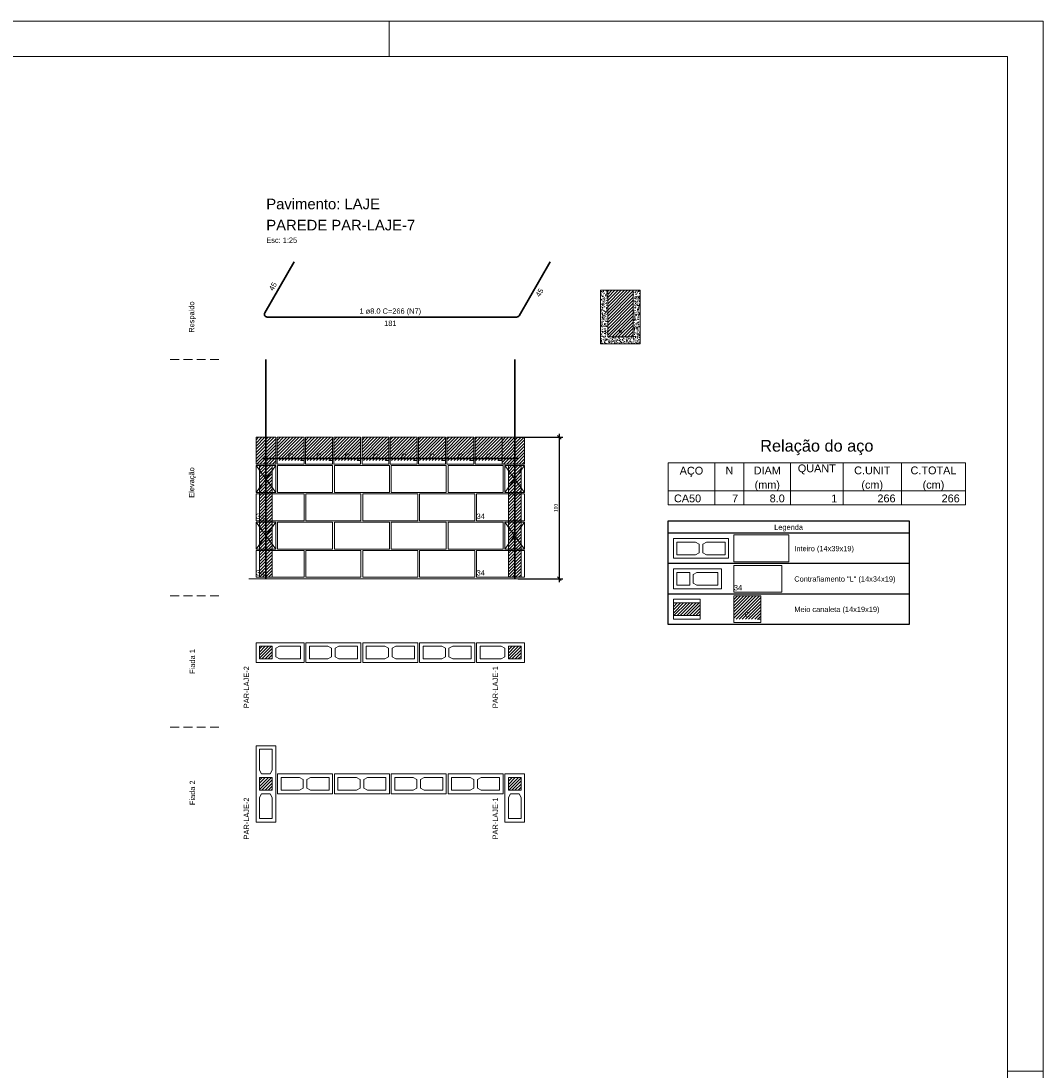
# Model space of a CAD drawing. Header units: millimetres. Extents: x 337 to 624, y -381 to -65.
# Tile 132 of 138: x 497 to 526, y -95 to -65. Entities that reach past the tile are written whole.
import ezdxf

# ---------------------------------------------------------------- set-up
doc = ezdxf.new("R2010")
doc.units = ezdxf.units.MM
doc.header["$MEASUREMENT"] = 0
doc.linetypes.add('Dashed2', pattern=[0.375, 0.25, -0.125])
doc.linetypes.add('DOT', pattern=[6.35, 0, -6.35])
doc.layers.get('0').update_dxf_attribs({"lineweight": 5})
for name, color, linetype, lineweight in [('Armadura', 7, 'Continuous', 30), ('Armaduras em corte', 14, 'Continuous', 0), ('Cotas', 7, 'Continuous', 5), ('Descrição da armadura', 7, 'Continuous', 5), ('DI-Tabelas', 7, 'Continuous', 25), ('PA-Ajustes', 8, 'Continuous', 5), ('PA-Graute', 8, 'Continuous', 0), ('PA-Piso', 7, 'Continuous', 20), ('PE-Contrafiamento L', 1, 'Continuous', 13), ('PE-Contrafiamento T', 1, 'Continuous', 5), ('PE-Inteiro', 7, 'Continuous', 5), ('PE-Meio canaleta', 5, 'Continuous', 5), ('PE-Paredes', 1, 'Continuous', 5), ('PRANCHA 01', 7, 'Continuous', 20), ('Relação do aço', 7, 'Continuous', 0), ('Textos armaduras', 7, 'Continuous', 5)]:
    doc.layers.add(name, color=color, linetype=linetype, lineweight=lineweight)
doc.styles.add('Arial', font='arial.ttf')
doc.dimstyles.new('UM_25.000000', dxfattribs={"dimtxt": 0.18, "dimasz": 0.1, "dimexe": 0.1, "dimexo": 0.2, "dimgap": 0, "dimtad": 1, "dimtih": 1, "dimtoh": 1, "dimdec": 1, "dimlfac": 25, "dimzin": 0, "dimdsep": 46, "dimtxsty": 'Standard', "dimcen": 0.09, "dimdle": 0.1, "dimadec": 1, "dimazin": 2, "dimtfac": 1, "dimtdec": 4, "dimtofl": 0, "dimtmove": 0, "dimatfit": 3, "dimfxl": 1, "dimtolj": 1, "dimarcsym": 0})
pattern_1 = [(45, (528.43085, -228.661735), (-0.044194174, 0.044194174), [])]

# ---------------------------------------------------------------- blocks, each defined once
blk = doc.blocks.new('_Oblique')
at = {"color": 0, "linetype": 'ByBlock', "lineweight": -2}
blk.add_line((-0.5, -0.5), (0.5, 0.5), dxfattribs=at)
blk = doc.blocks.new('*D445')
at = {"layer": 'Cotas', "color": 0, "lineweight": -2, "transparency": 16777216}
for p, q in [((510.906, -76.843), (512.171, -76.843)), ((512.071, -80.943), (512.071, -76.743)), ((510.906, -80.843), (512.171, -80.843))]:
    blk.add_line(p, q, dxfattribs=at)
at = {"layer": 'Defpoints', "color": 0, "transparency": 16777216}
for p in [(510.806, -76.843), (512.071, -76.843), (510.806, -80.843)]:
    blk.add_point(p, dxfattribs=at)
at = {"layer": 'Cotas', "color": 0, "lineweight": -2, "transparency": 16777216, "xscale": 0.1, "yscale": 0.1, "zscale": 0.1}
for p, rotation in [((512.071, -76.843), 90), ((512.071, -80.843), 270)]:
    blk.add_blockref('_Oblique', p, dxfattribs=dict(at, rotation=rotation))
at = {"layer": 'Cotas', "transparency": 16777216, "insert": (511.971, -78.843), "char_height": 0.1, "attachment_point": 5, "rotation": 90, "style": 'Arial'}
blk.add_mtext('\\A1;100', dxfattribs=at)

msp = doc.modelspace()

# ---------------------------------------------------------------- hatches: boundary and pattern name
at = {"layer": 'Armaduras em corte', "linetype": 'Continuous'}
msp.add_hatch(color=14, dxfattribs=at).paths.add_polyline_path([(513.8283, -73.8514), (513.8281, -73.8486), (513.8278, -73.8459), (513.8272, -73.8431), (513.8263, -73.8405), (513.8253, -73.8379), (513.824, -73.8354), (513.8225, -73.8331), (513.8208, -73.8308), (513.8189, -73.8288), (513.8168, -73.8269), (513.8146, -73.8252), (513.8123, -73.8237), (513.8098, -73.8224), (513.8072, -73.8213), (513.8045, -73.8205), (513.8018, -73.8199), (513.799, -73.8195), (513.7963, -73.8194), (513.7935, -73.8195), (513.7907, -73.8199), (513.788, -73.8205), (513.7853, -73.8213), (513.7827, -73.8224), (513.7803, -73.8237), (513.7779, -73.8252), (513.7757, -73.8269), (513.7736, -73.8288), (513.7717, -73.8308), (513.77, -73.8331), (513.7685, -73.8354), (513.7672, -73.8379), (513.7662, -73.8405), (513.7653, -73.8431), (513.7647, -73.8459), (513.7644, -73.8486), (513.7643, -73.8514), (513.7644, -73.8542), (513.7647, -73.857), (513.7653, -73.8597), (513.7662, -73.8624), (513.7672, -73.8649), (513.7685, -73.8674), (513.77, -73.8698), (513.7717, -73.872), (513.7736, -73.874), (513.7757, -73.8759), (513.7779, -73.8776), (513.7803, -73.8791), (513.7827, -73.8804), (513.7853, -73.8815), (513.788, -73.8823), (513.7907, -73.8829), (513.7935, -73.8833), (513.7963, -73.8834), (513.799, -73.8833), (513.8018, -73.8829), (513.8045, -73.8823), (513.8072, -73.8815), (513.8098, -73.8804), (513.8123, -73.8791), (513.8146, -73.8776), (513.8168, -73.8759), (513.8189, -73.874), (513.8208, -73.872), (513.8225, -73.8698), (513.824, -73.8674), (513.8253, -73.8649), (513.8263, -73.8624), (513.8272, -73.8597), (513.8278, -73.857), (513.8281, -73.8542)])
at = {"layer": 'PA-Ajustes', "linetype": 'Continuous'}
h = msp.add_hatch(dxfattribs=at)
h.set_pattern_fill('ANSI31', color=8, scale=0.5, style=0)
h.set_pattern_definition(pattern_1)
h.paths.add_polyline_path([(503.4863, -76.8434), (504.0463, -76.8434), (504.0463, -77.6034), (503.4863, -77.6034)])
h = msp.add_hatch(dxfattribs=at)
h.set_pattern_fill('ANSI31', color=8, scale=0.5, style=0)
h.set_pattern_definition(pattern_1)
h.paths.add_polyline_path([(510.4463, -76.8434), (510.4463, -77.6034), (511.0863, -77.6034), (511.0863, -76.8434)])
at = {"layer": 'PA-Graute', "linetype": 'Continuous'}
h = msp.add_hatch(dxfattribs=at)
h.set_pattern_fill('ANSI31', color=8, scale=0.5, style=0)
h.set_pattern_definition(pattern_1)
h.paths.add_polyline_path([(513.4363, -74.0034), (514.1563, -74.0034), (514.1563, -72.6834), (513.4363, -72.6834)])
h = msp.add_hatch(dxfattribs=at)
h.set_pattern_fill('ANSI31', color=8, scale=0.5, style=0)
h.set_pattern_definition(pattern_1)
h.paths.add_polyline_path([(504.0863, -76.8434), (504.8463, -76.8434), (504.8463, -77.5034), (504.0863, -77.5034)])
h = msp.add_hatch(dxfattribs=at)
h.set_pattern_fill('ANSI31', color=8, scale=0.5, style=0)
h.set_pattern_definition(pattern_1)
h.paths.add_polyline_path([(504.8863, -76.8434), (505.6463, -76.8434), (505.6463, -77.5034), (504.8863, -77.5034)])
h = msp.add_hatch(dxfattribs=at)
h.set_pattern_fill('ANSI31', color=8, scale=0.5, style=0)
h.set_pattern_definition(pattern_1)
h.paths.add_polyline_path([(505.6863, -76.8434), (506.4463, -76.8434), (506.4463, -77.5034), (505.6863, -77.5034)])
h = msp.add_hatch(dxfattribs=at)
h.set_pattern_fill('ANSI31', color=8, scale=0.5, style=0)
h.set_pattern_definition(pattern_1)
h.paths.add_polyline_path([(506.4863, -76.8434), (507.2463, -76.8434), (507.2463, -77.5034), (506.4863, -77.5034)])
h = msp.add_hatch(dxfattribs=at)
h.set_pattern_fill('ANSI31', color=8, scale=0.5, style=0)
h.set_pattern_definition(pattern_1)
h.paths.add_polyline_path([(507.2863, -76.8434), (508.0463, -76.8434), (508.0463, -77.5034), (507.2863, -77.5034)])
h = msp.add_hatch(dxfattribs=at)
h.set_pattern_fill('ANSI31', color=8, scale=0.5, style=0)
h.set_pattern_definition(pattern_1)
h.paths.add_polyline_path([(508.0863, -76.8434), (508.8463, -76.8434), (508.8463, -77.5034), (508.0863, -77.5034)])
h = msp.add_hatch(dxfattribs=at)
h.set_pattern_fill('ANSI31', color=8, scale=0.5, style=0)
h.set_pattern_definition(pattern_1)
h.paths.add_polyline_path([(508.8863, -76.8434), (509.6463, -76.8434), (509.6463, -77.5034), (508.8863, -77.5034)])
h = msp.add_hatch(dxfattribs=at)
h.set_pattern_fill('ANSI31', color=8, scale=0.5, style=0)
h.set_pattern_definition(pattern_1)
h.paths.add_polyline_path([(509.6863, -76.8434), (510.4463, -76.8434), (510.4463, -77.5034), (509.6863, -77.5034)])
h = msp.add_hatch(dxfattribs=at)
h.set_pattern_fill('ANSI31', color=8, scale=0.5, style=0)
h.set_pattern_definition(pattern_1)
h.paths.add_polyline_path([(503.5863, -77.6434), (503.9463, -77.6434), (503.9463, -80.8034), (503.5863, -80.8034)])
h = msp.add_hatch(dxfattribs=at)
h.set_pattern_fill('ANSI31', color=8, scale=0.5, style=0)
h.set_pattern_definition(pattern_1)
h.paths.add_polyline_path([(510.6263, -77.6434), (510.9863, -77.6434), (510.9863, -80.8034), (510.6263, -80.8034)])
h = msp.add_hatch(dxfattribs=at)
h.set_pattern_fill('ANSI31', color=8, scale=0.5, style=0)
h.set_pattern_definition(pattern_1)
h.paths.add_polyline_path([(517.0063, -81.3264), (517.7663, -81.3264), (517.7663, -81.9864), (517.0063, -81.9864)])
h = msp.add_hatch(dxfattribs=at)
h.set_pattern_fill('ANSI31', color=8, scale=0.5, style=0)
h.set_pattern_definition(pattern_1)
h.paths.add_polyline_path([(515.2963, -81.5264), (516.0563, -81.5264), (516.0563, -81.8864), (515.2963, -81.8864)])
h = msp.add_hatch(dxfattribs=at)
h.set_pattern_fill('ANSI31', color=8, scale=0.5, style=0)
h.set_pattern_definition(pattern_1)
h.paths.add_polyline_path([(503.5863, -82.7534), (503.9463, -82.7534), (503.9463, -83.1134), (503.5863, -83.1134)])
h = msp.add_hatch(dxfattribs=at)
h.set_pattern_fill('ANSI31', color=8, scale=0.5, style=0)
h.set_pattern_definition(pattern_1)
h.paths.add_polyline_path([(510.9863, -83.1134), (510.6263, -83.1134), (510.6263, -82.7534), (510.9863, -82.7534)])
h = msp.add_hatch(dxfattribs=at)
h.set_pattern_fill('ANSI31', color=8, scale=0.5, style=0)
h.set_pattern_definition(pattern_1)
h.paths.add_polyline_path([(503.5863, -86.8264), (503.5863, -86.4664), (503.9463, -86.4664), (503.9463, -86.8264)])
h = msp.add_hatch(dxfattribs=at)
h.set_pattern_fill('ANSI31', color=8, scale=0.5, style=0)
h.set_pattern_definition(pattern_1)
h.paths.add_polyline_path([(510.9863, -86.4664), (510.9863, -86.8264), (510.6263, -86.8264), (510.6263, -86.4664)])
at = {"layer": 'PE-Meio canaleta', "linetype": 'Continuous'}
h = msp.add_hatch(dxfattribs=at)
h.set_pattern_fill('AR-CONC', color=5, scale=0.02, style=0)
h.set_pattern_definition([(50, (528.43085, -228.66173), (0.14345204, -0.01255043), [0.015, -0.165]), (355, (528.43085, -228.66173), (-0.02775027, 0.15043843), [0.012, -0.132]), (100.4514, (528.4428, -228.66278), (0.11570188, 0.13788791), [0.01274804, -0.14022842]), (46.1842, (528.43085, -228.62173), (0.2134482, -0.0331038), [0.0225, -0.2475]), (96.6356, (528.44864, -228.6245), (0.18693254, 0.19482357), [0.01912206, -0.2103426]), (351.1842, (528.43085, -228.62173), (0.1869324, 0.19482372), [0.018, -0.198]), (21, (528.45085, -228.63173), (0.11938141, -0.08052378), [0.015, -0.165]), (326, (528.45085, -228.63173), (0.04866307, 0.14503001), [0.012, -0.132]), (71.4514, (528.4608, -228.63844), (0.16804453, 0.0645061), [0.01274804, -0.14022842]), (37.5, (528.43085, -228.661735), (0.002431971, 0.06657877), [0, -0.1304, 0, -0.134, 0, -0.1325]), (7.5, (528.43085, -228.661735), (0.052613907, 0.078882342), [0, -0.0764, 0, -0.1274, 0, -0.0505]), (327.5, (528.38625, -228.661735), (0.106764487, -0.004510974), [0, -0.05, 0, -0.156, 0, -0.207]), (317.5, (528.36625, -228.66173), (0.116637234, 0.020020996), [0, -0.065, 0, -0.1036, 0, -0.147])])
h.paths.add_polyline_path([(513.2363, -74.2034), (514.3563, -74.2034), (514.3563, -72.6834), (514.1563, -72.6834), (514.1563, -74.0034), (513.4363, -74.0034), (513.4363, -72.6834), (513.2363, -72.6834)])

# ---------------------------------------------------------------- linework, layer by layer
at = {"layer": 'Armadura'}
for p, q in [((504.5663, -71.8846), (503.7355, -73.3234)), ((510.9293, -73.4034), (511.8063, -71.8846)), ((503.8048, -73.4434), (510.8601, -73.4434)), ((503.6663, -77.4434), (510.9063, -77.4434))]:
    msp.add_line(p, q, dxfattribs=at)
for points in [[(503.7663, -80.8434), (503.7663, -74.6434)], [(510.8063, -80.8434), (510.8063, -74.6434)]]:
    msp.add_lwpolyline(points, dxfattribs=at)
for centre, start, end in [((503.8048, -73.3634), 150, 270), ((510.8601, -73.3634), 270, 330)]:
    msp.add_arc(centre, 0.08, start, end, dxfattribs=at)
at = {"layer": 'Armaduras em corte'}
msp.add_circle((513.7963, -73.8514), 0.032, dxfattribs=at)
at = {"layer": 'DI-Tabelas'}
for p, q in [((515.1463, -79.5564), (515.1463, -79.2074)), ((515.1463, -79.2074), (521.9647, -79.2074)), ((521.9647, -79.2074), (521.9647, -79.5564)), ((521.9647, -79.5564), (515.1463, -79.5564)), ((515.1463, -80.4164), (515.1463, -79.5564)), ((521.9647, -79.5564), (521.9647, -80.4164)), ((516.8563, -80.4164), (515.1463, -80.4164)), ((515.1463, -81.2764), (515.1463, -80.4164)), ((518.5663, -80.4164), (516.8563, -80.4164)), ((521.9647, -80.4164), (518.5663, -80.4164)), ((521.9647, -80.4164), (521.9647, -81.2764)), ((516.8563, -81.2764), (515.1463, -81.2764)), ((515.1463, -82.1364), (515.1463, -81.2764)), ((518.5663, -81.2764), (516.8563, -81.2764)), ((521.9647, -81.2764), (518.5663, -81.2764)), ((521.9647, -81.2764), (521.9647, -82.1364)), ((516.8563, -82.1364), (515.1463, -82.1364)), ((518.5663, -82.1364), (516.8563, -82.1364)), ((521.9647, -82.1364), (518.5663, -82.1364))]:
    msp.add_line(p, q, dxfattribs=at)
at = {"layer": 'PA-Ajustes', "linetype": 'Continuous'}
for points in [[(503.4863, -76.8434), (504.0463, -76.8434), (504.0463, -77.6034), (503.4863, -77.6034)], [(510.4463, -76.8434), (510.4463, -77.6034), (511.0863, -77.6034), (511.0863, -76.8434)]]:
    msp.add_lwpolyline(points, close=True, dxfattribs=at)
at = {"layer": 'PA-Graute', "color": 8, "linetype": 'Continuous'}
for points in [[(503.5863, -77.6434), (503.9463, -77.6434), (503.9463, -80.8034), (503.5863, -80.8034)], [(510.6263, -77.6434), (510.9863, -77.6434), (510.9863, -80.8034), (510.6263, -80.8034)]]:
    msp.add_lwpolyline(points, close=True, dxfattribs=at)
at = {"layer": 'PA-Piso', "linetype": 'Dashed2'}
for p, q in [((502.4363, -74.6434), (500.9363, -74.6434)), ((502.4363, -81.3284), (500.9363, -81.3284)), ((502.4363, -85.0414), (500.9363, -85.0414))]:
    msp.add_line(p, q, dxfattribs=at)
at = {"layer": 'PA-Piso'}
msp.add_line((503.2863, -80.8434), (511.8463, -80.8434), dxfattribs=at)
at = {"layer": 'PE-Contrafiamento L', "linetype": 'Continuous'}
for p, q in [((510.5263, -77.6434), (511.0863, -77.6434)), ((510.5263, -78.4034), (511.0863, -77.6434)), ((511.0863, -77.6434), (510.5263, -77.6434)), ((510.5263, -77.6434), (511.0863, -78.4034)), ((510.5263, -78.4034), (510.5263, -77.6434)), ((511.0863, -77.6434), (511.0863, -78.4034)), ((511.0863, -78.4034), (510.5263, -78.4034)), ((511.0863, -78.4034), (510.5263, -78.4034)), ((503.4863, -78.4434), (504.8463, -78.4434)), ((503.4863, -79.2034), (503.4863, -78.4434)), ((504.8463, -78.4434), (504.8463, -79.2034)), ((509.7263, -79.2034), (509.7263, -78.4434)), ((509.7263, -78.4434), (511.0863, -78.4434)), ((511.0863, -78.4434), (511.0863, -79.2034)), ((504.8463, -79.2034), (503.4863, -79.2034)), ((511.0863, -79.2034), (509.7263, -79.2034)), ((510.5263, -79.2434), (511.0863, -79.2434)), ((510.5263, -80.0034), (511.0863, -79.2434)), ((511.0863, -79.2434), (510.5263, -79.2434)), ((510.5263, -79.2434), (511.0863, -80.0034)), ((510.5263, -80.0034), (510.5263, -79.2434)), ((511.0863, -79.2434), (511.0863, -80.0034)), ((503.4863, -80.0434), (504.8463, -80.0434)), ((503.4863, -80.8034), (503.4863, -80.0434)), ((504.8463, -80.0434), (504.8463, -80.8034)), ((509.7263, -80.8034), (509.7263, -80.0434)), ((509.7263, -80.0434), (511.0863, -80.0434)), ((511.0863, -80.0034), (510.5263, -80.0034)), ((511.0863, -80.0034), (510.5263, -80.0034)), ((511.0863, -80.0434), (511.0863, -80.8034)), ((517.0063, -80.4664), (518.3663, -80.4664)), ((517.0063, -81.2264), (517.0063, -80.4664)), ((518.3663, -80.4664), (518.3663, -81.2264)), ((515.2963, -80.5664), (516.6563, -80.5664)), ((515.2963, -81.1264), (515.2963, -80.5664)), ((516.6563, -80.5664), (516.6563, -81.1264)), ((504.8463, -80.8034), (503.4863, -80.8034)), ((511.0863, -80.8034), (509.7263, -80.8034)), ((516.6563, -81.1264), (515.2963, -81.1264)), ((518.3663, -81.2264), (517.0063, -81.2264)), ((503.4863, -82.6534), (504.8463, -82.6534)), ((503.4863, -83.2134), (503.4863, -82.6534)), ((504.8463, -82.6534), (504.8463, -83.2134)), ((509.7263, -83.2134), (509.7263, -82.6534)), ((509.7263, -82.6534), (511.0863, -82.6534)), ((511.0863, -82.6534), (511.0863, -83.2134)), ((504.8463, -83.2134), (503.4863, -83.2134)), ((511.0863, -83.2134), (509.7263, -83.2134)), ((510.5263, -87.7264), (510.5263, -86.3664)), ((510.5263, -86.3664), (511.0863, -86.3664)), ((511.0863, -86.3664), (511.0863, -87.7264)), ((511.0863, -87.7264), (510.5263, -87.7264))]:
    msp.add_line(p, q, dxfattribs=at)
at = {"layer": 'PE-Contrafiamento L', "linetype": 'Continuous', "lineweight": 5}
for p, q in [((515.3963, -80.6664), (515.7563, -80.6664)), ((515.3963, -81.0264), (515.3963, -80.6664)), ((515.7563, -80.6664), (515.7563, -81.0264)), ((515.8563, -80.7224), (515.9603, -80.6664)), ((515.8563, -80.9704), (515.8563, -80.7224)), ((515.9603, -80.6664), (516.5563, -80.6664)), ((516.5563, -80.6664), (516.5563, -81.0264)), ((515.7563, -81.0264), (515.3963, -81.0264)), ((515.9603, -81.0264), (515.8563, -80.9704)), ((516.5563, -81.0264), (515.9603, -81.0264)), ((503.5863, -82.7534), (503.9463, -82.7534)), ((503.5863, -83.1134), (503.5863, -82.7534)), ((503.9463, -82.7534), (503.9463, -83.1134)), ((504.0463, -82.8094), (504.1503, -82.7534)), ((504.0463, -83.0574), (504.0463, -82.8094)), ((504.1503, -82.7534), (504.7463, -82.7534)), ((504.7463, -82.7534), (504.7463, -83.1134)), ((509.8263, -83.1134), (509.8263, -82.7534)), ((509.8263, -82.7534), (510.4223, -82.7534)), ((510.4223, -82.7534), (510.5263, -82.8094)), ((510.5263, -82.8094), (510.5263, -83.0574)), ((510.6263, -83.1134), (510.6263, -82.7534)), ((510.6263, -82.7534), (510.9863, -82.7534)), ((510.9863, -82.7534), (510.9863, -83.1134)), ((503.9463, -83.1134), (503.5863, -83.1134)), ((504.1503, -83.1134), (504.0463, -83.0574)), ((504.7463, -83.1134), (504.1503, -83.1134)), ((510.4223, -83.1134), (509.8263, -83.1134)), ((510.5263, -83.0574), (510.4223, -83.1134)), ((510.9863, -83.1134), (510.6263, -83.1134)), ((510.6263, -86.8264), (510.6263, -86.4664)), ((510.6263, -86.4664), (510.9863, -86.4664)), ((510.9863, -86.4664), (510.9863, -86.8264)), ((510.9863, -86.8264), (510.6263, -86.8264)), ((510.6263, -87.0304), (510.6823, -86.9264)), ((510.6823, -86.9264), (510.9303, -86.9264)), ((510.9303, -86.9264), (510.9863, -87.0304)), ((510.6263, -87.6264), (510.6263, -87.0304)), ((510.9863, -87.0304), (510.9863, -87.6264)), ((510.9863, -87.6264), (510.6263, -87.6264))]:
    msp.add_line(p, q, dxfattribs=at)
at = {"layer": 'PE-Contrafiamento T', "linetype": 'Continuous'}
for p, q in [((503.4863, -78.4034), (503.4863, -77.6434)), ((503.4863, -77.6434), (504.0463, -77.6434)), ((504.0463, -77.6434), (503.4863, -78.4034)), ((504.0463, -78.4034), (503.4863, -77.6434)), ((503.4863, -77.6434), (504.0463, -77.6434)), ((504.0463, -77.6434), (504.0463, -78.4034)), ((504.0463, -78.4034), (503.4863, -78.4034)), ((503.4863, -78.4034), (504.0463, -78.4034)), ((503.4863, -80.0034), (503.4863, -79.2434)), ((503.4863, -79.2434), (504.0463, -79.2434)), ((504.0463, -79.2434), (503.4863, -80.0034)), ((504.0463, -80.0034), (503.4863, -79.2434)), ((503.4863, -79.2434), (504.0463, -79.2434)), ((504.0463, -79.2434), (504.0463, -80.0034)), ((504.0463, -80.0034), (503.4863, -80.0034)), ((503.4863, -80.0034), (504.0463, -80.0034)), ((503.4863, -87.7264), (503.4863, -85.5664)), ((503.4863, -85.5664), (504.0463, -85.5664)), ((504.0463, -85.5664), (504.0463, -87.7264)), ((504.0463, -87.7264), (503.4863, -87.7264))]:
    msp.add_line(p, q, dxfattribs=at)
at = {"layer": 'PE-Contrafiamento T', "linetype": 'Continuous', "lineweight": 5}
for p, q in [((503.5863, -86.2624), (503.5863, -85.6664)), ((503.5863, -85.6664), (503.9463, -85.6664)), ((503.9463, -85.6664), (503.9463, -86.2624)), ((503.6423, -86.3664), (503.5863, -86.2624)), ((503.8903, -86.3664), (503.6423, -86.3664)), ((503.9463, -86.2624), (503.8903, -86.3664)), ((503.5863, -86.8264), (503.5863, -86.4664)), ((503.5863, -86.4664), (503.9463, -86.4664)), ((503.9463, -86.4664), (503.9463, -86.8264)), ((503.9463, -86.8264), (503.5863, -86.8264)), ((503.5863, -87.0304), (503.6423, -86.9264)), ((503.6423, -86.9264), (503.8903, -86.9264)), ((503.8903, -86.9264), (503.9463, -87.0304)), ((503.5863, -87.6264), (503.5863, -87.0304)), ((503.9463, -87.0304), (503.9463, -87.6264)), ((503.9463, -87.6264), (503.5863, -87.6264))]:
    msp.add_line(p, q, dxfattribs=at)
at = {"layer": 'PE-Inteiro', "linetype": 'Continuous'}
for p, q in [((504.0943, -77.6434), (505.6543, -77.6434)), ((504.0943, -78.4034), (504.0943, -77.6434)), ((505.6543, -77.6434), (505.6543, -78.4034)), ((505.7023, -77.6434), (507.2623, -77.6434)), ((505.7023, -78.4034), (505.7023, -77.6434)), ((507.2623, -77.6434), (507.2623, -78.4034)), ((507.3103, -77.6434), (508.8703, -77.6434)), ((507.3103, -78.4034), (507.3103, -77.6434)), ((508.8703, -77.6434), (508.8703, -78.4034)), ((508.9183, -77.6434), (510.4783, -77.6434)), ((508.9183, -78.4034), (508.9183, -77.6434)), ((510.4783, -77.6434), (510.4783, -78.4034)), ((505.6543, -78.4034), (504.0943, -78.4034)), ((507.2623, -78.4034), (505.7023, -78.4034)), ((508.8703, -78.4034), (507.3103, -78.4034)), ((510.4783, -78.4034), (508.9183, -78.4034)), ((504.8963, -78.4434), (506.4563, -78.4434)), ((504.8963, -79.2034), (504.8963, -78.4434)), ((506.4563, -78.4434), (506.4563, -79.2034)), ((506.5063, -78.4434), (508.0663, -78.4434)), ((506.5063, -79.2034), (506.5063, -78.4434)), ((508.0663, -78.4434), (508.0663, -79.2034)), ((508.1163, -78.4434), (509.6763, -78.4434)), ((508.1163, -79.2034), (508.1163, -78.4434)), ((509.6763, -78.4434), (509.6763, -79.2034)), ((504.0943, -79.2434), (505.6543, -79.2434)), ((504.0943, -80.0034), (504.0943, -79.2434)), ((506.4563, -79.2034), (504.8963, -79.2034)), ((505.6543, -79.2434), (505.6543, -80.0034)), ((505.7023, -79.2434), (507.2623, -79.2434)), ((505.7023, -80.0034), (505.7023, -79.2434)), ((508.0663, -79.2034), (506.5063, -79.2034)), ((507.2623, -79.2434), (507.2623, -80.0034)), ((507.3103, -79.2434), (508.8703, -79.2434)), ((507.3103, -80.0034), (507.3103, -79.2434)), ((509.6763, -79.2034), (508.1163, -79.2034)), ((508.8703, -79.2434), (508.8703, -80.0034)), ((508.9183, -79.2434), (510.4783, -79.2434)), ((508.9183, -80.0034), (508.9183, -79.2434)), ((510.4783, -79.2434), (510.4783, -80.0034)), ((515.2963, -79.7064), (516.8563, -79.7064)), ((515.2963, -80.2664), (515.2963, -79.7064)), ((516.8563, -79.7064), (516.8563, -80.2664)), ((517.0063, -79.6064), (518.5663, -79.6064)), ((517.0063, -80.3664), (517.0063, -79.6064)), ((518.5663, -79.6064), (518.5663, -80.3664)), ((505.6543, -80.0034), (504.0943, -80.0034)), ((504.8963, -80.0434), (506.4563, -80.0434)), ((504.8963, -80.8034), (504.8963, -80.0434)), ((507.2623, -80.0034), (505.7023, -80.0034)), ((506.4563, -80.0434), (506.4563, -80.8034)), ((506.5063, -80.0434), (508.0663, -80.0434)), ((506.5063, -80.8034), (506.5063, -80.0434)), ((508.8703, -80.0034), (507.3103, -80.0034)), ((508.0663, -80.0434), (508.0663, -80.8034)), ((508.1163, -80.0434), (509.6763, -80.0434)), ((508.1163, -80.8034), (508.1163, -80.0434)), ((510.4783, -80.0034), (508.9183, -80.0034)), ((509.6763, -80.0434), (509.6763, -80.8034)), ((516.8563, -80.2664), (515.2963, -80.2664)), ((518.5663, -80.3664), (517.0063, -80.3664)), ((506.4563, -80.8034), (504.8963, -80.8034)), ((508.0663, -80.8034), (506.5063, -80.8034)), ((509.6763, -80.8034), (508.1163, -80.8034)), ((504.8963, -82.6534), (506.4563, -82.6534)), ((504.8963, -83.2134), (504.8963, -82.6534)), ((506.4563, -82.6534), (506.4563, -83.2134)), ((506.5063, -82.6534), (508.0663, -82.6534)), ((506.5063, -83.2134), (506.5063, -82.6534)), ((508.0663, -82.6534), (508.0663, -83.2134)), ((508.1163, -82.6534), (509.6763, -82.6534)), ((508.1163, -83.2134), (508.1163, -82.6534)), ((509.6763, -82.6534), (509.6763, -83.2134)), ((506.4563, -83.2134), (504.8963, -83.2134)), ((508.0663, -83.2134), (506.5063, -83.2134)), ((509.6763, -83.2134), (508.1163, -83.2134)), ((504.0943, -86.3664), (505.6543, -86.3664)), ((504.0943, -86.9264), (504.0943, -86.3664)), ((505.6543, -86.3664), (505.6543, -86.9264)), ((505.7023, -86.3664), (507.2623, -86.3664)), ((505.7023, -86.9264), (505.7023, -86.3664)), ((507.2623, -86.3664), (507.2623, -86.9264)), ((507.3103, -86.3664), (508.8703, -86.3664)), ((507.3103, -86.9264), (507.3103, -86.3664)), ((508.8703, -86.3664), (508.8703, -86.9264)), ((508.9183, -86.3664), (510.4783, -86.3664)), ((508.9183, -86.9264), (508.9183, -86.3664)), ((510.4783, -86.3664), (510.4783, -86.9264)), ((505.6543, -86.9264), (504.0943, -86.9264)), ((507.2623, -86.9264), (505.7023, -86.9264)), ((508.8703, -86.9264), (507.3103, -86.9264)), ((510.4783, -86.9264), (508.9183, -86.9264))]:
    msp.add_line(p, q, dxfattribs=at)
at = {"layer": 'PE-Inteiro', "linetype": 'Continuous', "lineweight": 5}
for p, q in [((515.3963, -79.8064), (515.9223, -79.8064)), ((515.3963, -80.1664), (515.3963, -79.8064)), ((515.9223, -79.8064), (516.0263, -79.8624)), ((516.0263, -79.8624), (516.0263, -80.1104)), ((516.1263, -79.8624), (516.2303, -79.8064)), ((516.1263, -80.1104), (516.1263, -79.8624)), ((516.2303, -79.8064), (516.7563, -79.8064)), ((516.7563, -79.8064), (516.7563, -80.1664)), ((515.9223, -80.1664), (515.3963, -80.1664)), ((516.0263, -80.1104), (515.9223, -80.1664)), ((516.2303, -80.1664), (516.1263, -80.1104)), ((516.7563, -80.1664), (516.2303, -80.1664)), ((504.9963, -82.7534), (505.5223, -82.7534)), ((504.9963, -83.1134), (504.9963, -82.7534)), ((505.5223, -82.7534), (505.6263, -82.8094)), ((505.6263, -82.8094), (505.6263, -83.0574)), ((505.7263, -82.8094), (505.8303, -82.7534)), ((505.7263, -83.0574), (505.7263, -82.8094)), ((505.8303, -82.7534), (506.3563, -82.7534)), ((506.3563, -82.7534), (506.3563, -83.1134)), ((506.6063, -82.7534), (507.1323, -82.7534)), ((506.6063, -83.1134), (506.6063, -82.7534)), ((507.1323, -82.7534), (507.2363, -82.8094)), ((507.2363, -82.8094), (507.2363, -83.0574)), ((507.3363, -82.8094), (507.4403, -82.7534)), ((507.3363, -83.0574), (507.3363, -82.8094)), ((507.4403, -82.7534), (507.9663, -82.7534)), ((507.9663, -82.7534), (507.9663, -83.1134)), ((508.2163, -82.7534), (508.7423, -82.7534)), ((508.2163, -83.1134), (508.2163, -82.7534)), ((508.7423, -82.7534), (508.8463, -82.8094)), ((508.8463, -82.8094), (508.8463, -83.0574)), ((508.9463, -82.8094), (509.0503, -82.7534)), ((508.9463, -83.0574), (508.9463, -82.8094)), ((509.0503, -82.7534), (509.5763, -82.7534)), ((509.5763, -82.7534), (509.5763, -83.1134)), ((505.5223, -83.1134), (504.9963, -83.1134)), ((505.6263, -83.0574), (505.5223, -83.1134)), ((505.8303, -83.1134), (505.7263, -83.0574)), ((506.3563, -83.1134), (505.8303, -83.1134)), ((507.1323, -83.1134), (506.6063, -83.1134)), ((507.2363, -83.0574), (507.1323, -83.1134)), ((507.4403, -83.1134), (507.3363, -83.0574)), ((507.9663, -83.1134), (507.4403, -83.1134)), ((508.7423, -83.1134), (508.2163, -83.1134)), ((508.8463, -83.0574), (508.7423, -83.1134)), ((509.0503, -83.1134), (508.9463, -83.0574)), ((509.5763, -83.1134), (509.0503, -83.1134)), ((504.1943, -86.4664), (504.7203, -86.4664)), ((504.1943, -86.8264), (504.1943, -86.4664)), ((504.7203, -86.4664), (504.8243, -86.5224)), ((504.8243, -86.5224), (504.8243, -86.7704)), ((504.9243, -86.5224), (505.0283, -86.4664)), ((504.9243, -86.7704), (504.9243, -86.5224)), ((505.0283, -86.4664), (505.5543, -86.4664)), ((505.5543, -86.4664), (505.5543, -86.8264)), ((505.8023, -86.4664), (506.3283, -86.4664)), ((505.8023, -86.8264), (505.8023, -86.4664)), ((506.3283, -86.4664), (506.4323, -86.5224)), ((506.4323, -86.5224), (506.4323, -86.7704)), ((506.5323, -86.5224), (506.6363, -86.4664)), ((506.5323, -86.7704), (506.5323, -86.5224)), ((506.6363, -86.4664), (507.1623, -86.4664)), ((507.1623, -86.4664), (507.1623, -86.8264)), ((507.4103, -86.4664), (507.9363, -86.4664)), ((507.4103, -86.8264), (507.4103, -86.4664)), ((507.9363, -86.4664), (508.0403, -86.5224)), ((508.0403, -86.5224), (508.0403, -86.7704)), ((508.1403, -86.5224), (508.2443, -86.4664)), ((508.1403, -86.7704), (508.1403, -86.5224)), ((508.2443, -86.4664), (508.7703, -86.4664)), ((508.7703, -86.4664), (508.7703, -86.8264)), ((509.0183, -86.4664), (509.5443, -86.4664)), ((509.0183, -86.8264), (509.0183, -86.4664)), ((509.5443, -86.4664), (509.6483, -86.5224)), ((509.6483, -86.5224), (509.6483, -86.7704)), ((509.7483, -86.5224), (509.8523, -86.4664)), ((509.7483, -86.7704), (509.7483, -86.5224)), ((509.8523, -86.4664), (510.3783, -86.4664)), ((510.3783, -86.4664), (510.3783, -86.8264)), ((504.7203, -86.8264), (504.1943, -86.8264)), ((504.8243, -86.7704), (504.7203, -86.8264)), ((505.0283, -86.8264), (504.9243, -86.7704)), ((505.5543, -86.8264), (505.0283, -86.8264)), ((506.3283, -86.8264), (505.8023, -86.8264)), ((506.4323, -86.7704), (506.3283, -86.8264)), ((506.6363, -86.8264), (506.5323, -86.7704)), ((507.1623, -86.8264), (506.6363, -86.8264)), ((507.9363, -86.8264), (507.4103, -86.8264)), ((508.0403, -86.7704), (507.9363, -86.8264)), ((508.2443, -86.8264), (508.1403, -86.7704)), ((508.7703, -86.8264), (508.2443, -86.8264)), ((509.5443, -86.8264), (509.0183, -86.8264)), ((509.6483, -86.7704), (509.5443, -86.8264)), ((509.8523, -86.8264), (509.7483, -86.7704)), ((510.3783, -86.8264), (509.8523, -86.8264))]:
    msp.add_line(p, q, dxfattribs=at)
at = {"layer": 'PE-Meio canaleta', "linetype": 'Continuous'}
for p, q in [((513.4363, -72.6834), (513.2363, -72.6834)), ((513.2363, -72.6834), (513.2363, -74.2034)), ((513.4363, -74.0034), (513.4363, -72.6834)), ((514.3563, -72.6834), (514.1563, -72.6834)), ((514.1563, -72.6834), (514.1563, -74.0034)), ((514.3563, -74.2034), (514.3563, -72.6834)), ((513.2363, -74.2034), (514.3563, -74.2034)), ((514.1563, -74.0034), (513.4363, -74.0034)), ((504.0863, -76.8434), (504.8463, -76.8434)), ((504.0863, -77.6034), (504.0863, -76.8434)), ((504.8463, -76.8434), (504.8463, -77.6034)), ((504.8863, -76.8434), (505.6463, -76.8434)), ((504.8863, -77.6034), (504.8863, -76.8434)), ((505.6463, -76.8434), (505.6463, -77.6034)), ((505.6863, -76.8434), (506.4463, -76.8434)), ((505.6863, -77.6034), (505.6863, -76.8434)), ((506.4463, -76.8434), (506.4463, -77.6034)), ((506.4863, -76.8434), (507.2463, -76.8434)), ((506.4863, -77.6034), (506.4863, -76.8434)), ((507.2463, -76.8434), (507.2463, -77.6034)), ((507.2863, -76.8434), (508.0463, -76.8434)), ((507.2863, -77.6034), (507.2863, -76.8434)), ((508.0463, -76.8434), (508.0463, -77.6034)), ((508.0863, -76.8434), (508.8463, -76.8434)), ((508.0863, -77.6034), (508.0863, -76.8434)), ((508.8463, -76.8434), (508.8463, -77.6034)), ((508.8863, -76.8434), (509.6463, -76.8434)), ((508.8863, -77.6034), (508.8863, -76.8434)), ((509.6463, -76.8434), (509.6463, -77.6034)), ((509.6863, -76.8434), (510.4463, -76.8434)), ((509.6863, -77.6034), (509.6863, -76.8434)), ((510.4463, -76.8434), (510.4463, -77.6034)), ((504.8463, -77.6034), (504.0863, -77.6034)), ((505.6463, -77.6034), (504.8863, -77.6034)), ((506.4463, -77.6034), (505.6863, -77.6034)), ((507.2463, -77.6034), (506.4863, -77.6034)), ((508.0463, -77.6034), (507.2863, -77.6034)), ((508.8463, -77.6034), (508.0863, -77.6034)), ((509.6463, -77.6034), (508.8863, -77.6034)), ((510.4463, -77.6034), (509.6863, -77.6034)), ((517.0063, -81.3264), (517.7663, -81.3264)), ((517.0063, -82.0864), (517.0063, -81.3264)), ((517.7663, -81.3264), (517.7663, -82.0864)), ((515.2963, -81.4264), (516.0563, -81.4264)), ((515.2963, -81.9864), (515.2963, -81.4264)), ((516.0563, -81.4264), (516.0563, -81.9864)), ((516.0563, -81.9864), (515.2963, -81.9864)), ((517.7663, -82.0864), (517.0063, -82.0864))]:
    msp.add_line(p, q, dxfattribs=at)
at = {"layer": 'PE-Meio canaleta', "linetype": 'Continuous', "lineweight": 5}
for p, q in [((514.1563, -72.6834), (513.4363, -72.6834)), ((513.4363, -72.6834), (513.4363, -74.0034)), ((514.1563, -74.0034), (514.1563, -72.6834)), ((513.4363, -74.0034), (514.1563, -74.0034)), ((515.2963, -81.5264), (516.0563, -81.5264)), ((515.2963, -81.8864), (515.2963, -81.5264)), ((516.0563, -81.5264), (516.0563, -81.8864)), ((516.0563, -81.8864), (515.2963, -81.8864))]:
    msp.add_line(p, q, dxfattribs=at)
at = {"layer": 'PE-Meio canaleta', "color": 5, "linetype": 'DOT', "lineweight": 5}
for p, q in [((504.0863, -76.8434), (504.8463, -76.8434)), ((504.0863, -77.5034), (504.0863, -76.8434)), ((504.8463, -76.8434), (504.8463, -77.5034)), ((504.8863, -76.8434), (505.6463, -76.8434)), ((504.8863, -77.5034), (504.8863, -76.8434)), ((505.6463, -76.8434), (505.6463, -77.5034)), ((505.6863, -76.8434), (506.4463, -76.8434)), ((505.6863, -77.5034), (505.6863, -76.8434)), ((506.4463, -76.8434), (506.4463, -77.5034)), ((506.4863, -76.8434), (507.2463, -76.8434)), ((506.4863, -77.5034), (506.4863, -76.8434)), ((507.2463, -76.8434), (507.2463, -77.5034)), ((507.2863, -76.8434), (508.0463, -76.8434)), ((507.2863, -77.5034), (507.2863, -76.8434)), ((508.0463, -76.8434), (508.0463, -77.5034)), ((508.0863, -76.8434), (508.8463, -76.8434)), ((508.0863, -77.5034), (508.0863, -76.8434)), ((508.8463, -76.8434), (508.8463, -77.5034)), ((508.8863, -76.8434), (509.6463, -76.8434)), ((508.8863, -77.5034), (508.8863, -76.8434)), ((509.6463, -76.8434), (509.6463, -77.5034)), ((509.6863, -76.8434), (510.4463, -76.8434)), ((509.6863, -77.5034), (509.6863, -76.8434)), ((510.4463, -76.8434), (510.4463, -77.5034)), ((504.8463, -77.5034), (504.0863, -77.5034)), ((505.6463, -77.5034), (504.8863, -77.5034)), ((506.4463, -77.5034), (505.6863, -77.5034)), ((507.2463, -77.5034), (506.4863, -77.5034)), ((508.0463, -77.5034), (507.2863, -77.5034)), ((508.8463, -77.5034), (508.0863, -77.5034)), ((509.6463, -77.5034), (508.8863, -77.5034)), ((510.4463, -77.5034), (509.6863, -77.5034)), ((517.0063, -81.3264), (517.7663, -81.3264)), ((517.0063, -81.9864), (517.0063, -81.3264)), ((517.7663, -81.3264), (517.7663, -81.9864)), ((517.7663, -81.9864), (517.0063, -81.9864))]:
    msp.add_line(p, q, dxfattribs=at)
at = {"layer": 'PE-Meio canaleta'}
msp.add_lwpolyline([(513.2363, -74.2034), (514.3563, -74.2034), (514.3563, -72.6834), (514.1563, -72.6834), (514.1563, -74.0034), (513.4363, -74.0034), (513.4363, -72.6834), (513.2363, -72.6834)], close=True, dxfattribs=at)
at = {"layer": 'PRANCHA 01'}
for points in [[(441.653, -124.4682), (525.753, -124.4682), (525.753, -65.0682), (441.653, -65.0682), (441.653, -124.4682)], [(507.253, -66.0682), (507.253, -65.0682)], [(525.753, -94.7682), (524.753, -94.7682)], [(525.753, -94.7682), (524.753, -94.7682)]]:
    msp.add_lwpolyline(points, dxfattribs=at)
msp.add_lwpolyline([(444.153, -123.4682), (524.753, -123.4682), (524.753, -66.0682), (444.153, -66.0682)], close=True, dxfattribs=at)
at = {"layer": 'Relação do aço'}
for p, q in [((515.1463, -77.5694), (523.5613, -77.5694)), ((515.1463, -77.5694), (515.1463, -78.3614)), ((516.4663, -77.5694), (516.4663, -78.3614)), ((517.2913, -77.5694), (517.2913, -78.3614)), ((518.6113, -77.5694), (518.6113, -78.3614)), ((520.0963, -77.5694), (520.0963, -78.3614)), ((521.7463, -77.5694), (521.7463, -78.3614)), ((523.5613, -77.5694), (523.5613, -78.3614)), ((515.1463, -78.3614), (523.5613, -78.3614)), ((515.1463, -78.3614), (523.5613, -78.3614)), ((515.1463, -78.3614), (515.1463, -78.7574)), ((516.4663, -78.3614), (516.4663, -78.7574)), ((517.2913, -78.3614), (517.2913, -78.7574)), ((518.6113, -78.3614), (518.6113, -78.7574)), ((520.0963, -78.3614), (520.0963, -78.7574)), ((521.7463, -78.3614), (521.7463, -78.7574)), ((523.5613, -78.3614), (523.5613, -78.7574)), ((515.1463, -78.7574), (523.5613, -78.7574))]:
    msp.add_line(p, q, dxfattribs=at)

# ---------------------------------------------------------------- texts
at = {"layer": 'Descrição da armadura', "insert": (507.2863, -73.3934), "char_height": 0.15, "width": 3.481784, "attachment_point": 8, "line_spacing_factor": 0.9, "style": 'Arial'}
msp.add_mtext('1 ø8.0 C=266 (N7)', dxfattribs=at)
at = {"layer": 'DI-Tabelas', "char_height": 0.15, "line_spacing_factor": 0.6, "style": 'Arial'}
for s, insert, width, attachment_point in [('Legenda', (518.5555, -79.5064), 1.631021, 8), ('Inteiro (14x39x19)', (518.7163, -80.1109), 3.377058, 7), ('Contrafiamento "L" (14x34x19)', (518.7163, -80.9709), 5.724466, 7), ('Meio canaleta (14x19x19)', (518.7163, -81.8309), 4.821494, 7)]:
    msp.add_mtext(s, dxfattribs=dict(at, insert=insert, width=width, attachment_point=attachment_point))
at = {"layer": 'PE-Contrafiamento L', "char_height": 0.15, "attachment_point": 7, "style": 'Arial'}
for insert, width, line_spacing_factor in [((503.4867, -79.1539), 0.467606, 0.9), ((509.7267, -79.1539), 0.467606, 0.9), ((503.4867, -80.7539), 0.467606, 0.9), ((509.7267, -80.7539), 0.467606, 0.9), ((517.0067, -81.1769), 0.466006, 0.6)]:
    msp.add_mtext('34', dxfattribs=dict(at, insert=insert, width=width, line_spacing_factor=line_spacing_factor))
at = {"layer": 'PE-Meio canaleta', "char_height": 0.15, "attachment_point": 8, "style": 'Arial'}
for insert, width, line_spacing_factor in [((504.4663, -77.4539), 0.304344, 0.9), ((505.2663, -77.4539), 0.304344, 0.9), ((506.0663, -77.4539), 0.304344, 0.9), ((506.8663, -77.4539), 0.304344, 0.9), ((507.6663, -77.4539), 0.304344, 0.9), ((508.4663, -77.4539), 0.304344, 0.9), ((509.2663, -77.4539), 0.304344, 0.9), ((510.0663, -77.4539), 0.304344, 0.9), ((517.3863, -81.9369), 0.302744, 0.6)]:
    msp.add_mtext('C', dxfattribs=dict(at, insert=insert, width=width, line_spacing_factor=line_spacing_factor))
at = {"layer": 'PE-Paredes', "attachment_point": 7, "line_spacing_factor": 0.9, "style": 'Arial'}
for s, insert, char_height, width in [('Pavimento: LAJE', (503.7763, -70.3976), 0.3, 6.469421), ('PAREDE PAR-LAJE-7', (503.7763, -70.9956), 0.3, 8.472927), ('Esc: 1:25', (503.7763, -71.3451), 0.15, 1.78718)]:
    msp.add_mtext(s, dxfattribs=dict(at, insert=insert, char_height=char_height, width=width))
at = {"layer": 'PE-Paredes', "char_height": 0.15, "rotation": 90.00021, "line_spacing_factor": 0.9, "style": 'Arial'}
for s, insert, width, attachment_point in [('Respaldo', (501.6863, -73.4434), 1.810503, 5), ('Elevação', (501.6863, -78.1234), 1.764085, 5), ('Fiada 1', (501.6863, -83.1849), 1.437561, 5), ('PAR-LAJE-2', (503.2918, -83.3184), 2.415991, 9), ('PAR-LAJE-1', (510.3318, -83.3184), 2.415991, 9), ('Fiada 2', (501.6863, -86.8979), 1.437561, 5), ('PAR-LAJE-2', (503.2918, -87.0314), 2.415991, 9), ('PAR-LAJE-1', (510.3318, -87.0314), 2.415991, 9)]:
    msp.add_mtext(s, dxfattribs=dict(at, insert=insert, width=width, attachment_point=attachment_point))
at = {"layer": 'Relação do aço', "line_spacing_factor": 0.9, "style": 'Arial'}
for s, insert, char_height, width, attachment_point in [('Relação do aço', (519.3538, -77.3494), 0.33, 6.406326, 8), ('AÇO', (515.8063, -77.9654), 0.22, 1.332409, 8), ('N', (516.8788, -77.8928), 0.22, 0.444024, 8), ('DIAM', (517.9513, -77.8928), 0.22, 1.536982, 8), ('QUANT', (519.3538, -77.8928), 0.22, 2.152043, 8), ('C.UNIT', (520.9213, -77.8928), 0.22, 2.049085, 8), ('C.TOTAL', (522.6538, -77.8928), 0.22, 2.596067, 8), ('(mm)', (517.9513, -78.3614), 0.22, 1.433354, 8), ('(cm)', (520.9213, -78.3614), 0.22, 1.22878, 8), ('(cm)', (522.6538, -78.3614), 0.22, 1.22878, 8), ('CA50', (515.3113, -78.6848), 0.22, 1.537652, 7), ('7', (517.1263, -78.6848), 0.22, 0.341738, 9), ('8.0', (518.4463, -78.6848), 0.22, 0.854177, 9), ('1', (519.9313, -78.6848), 0.22, 0.341738, 9), ('266', (521.5813, -78.6848), 0.22, 1.025213, 9), ('266', (523.3963, -78.6848), 0.22, 1.025213, 9)]:
    msp.add_mtext(s, dxfattribs=dict(at, insert=insert, char_height=char_height, width=width, attachment_point=attachment_point))
at = {"layer": 'Textos armaduras', "char_height": 0.15, "width": 0.866006, "rotation": 60.00014, "line_spacing_factor": 0.9, "style": 'Arial'}
for insert, attachment_point in [((504.0296, -72.614), 8), ((511.4429, -72.714), 2)]:
    msp.add_mtext('45', dxfattribs=dict(at, insert=insert, attachment_point=attachment_point))
at = {"layer": 'Textos armaduras', "insert": (507.2863, -73.5434), "char_height": 0.15, "width": 1.099009, "attachment_point": 2, "line_spacing_factor": 0.9, "style": 'Arial'}
msp.add_mtext('181', dxfattribs=at)

# ---------------------------------------------------------------- dimensions: what is measured, and where the dimension line sits
at = {"layer": 'Cotas'}
dim = msp.add_linear_dim(base=(512.0713, -76.8434), p1=(510.8063, -80.8434), p2=(510.8063, -76.8434), angle=90, dimstyle='UM_25.000000', override={"dimtxt": 0.1, "dimasz": 0.1, "dimexe": 0.1, "dimexo": 0.1, "dimtad": 1, "dimtih": 0, "dimtoh": 0, "dimdec": 1, "dimlfac": 25, "dimzin": 8, "dimtxsty": 'Arial', "dimblk": 'Oblique', "dimblk1": 'Oblique', "dimblk2": 'Oblique', "dimsah": 1, "dimdle": 0.1, "dimse1": 0, "dimse2": 0, "dimclrt": 256, "dimadec": 1, "dimazin": 3, "dimtmove": 2, "dimldrblk": 'Oblique'}, dxfattribs=at)
dim.commit()
dim.dimension.update_dxf_attribs({"geometry": '*D445', "text_midpoint": (511.9713, -78.8434), "dimtype": 160, "text_rotation": 90})

doc.saveas('drawing.dxf')
